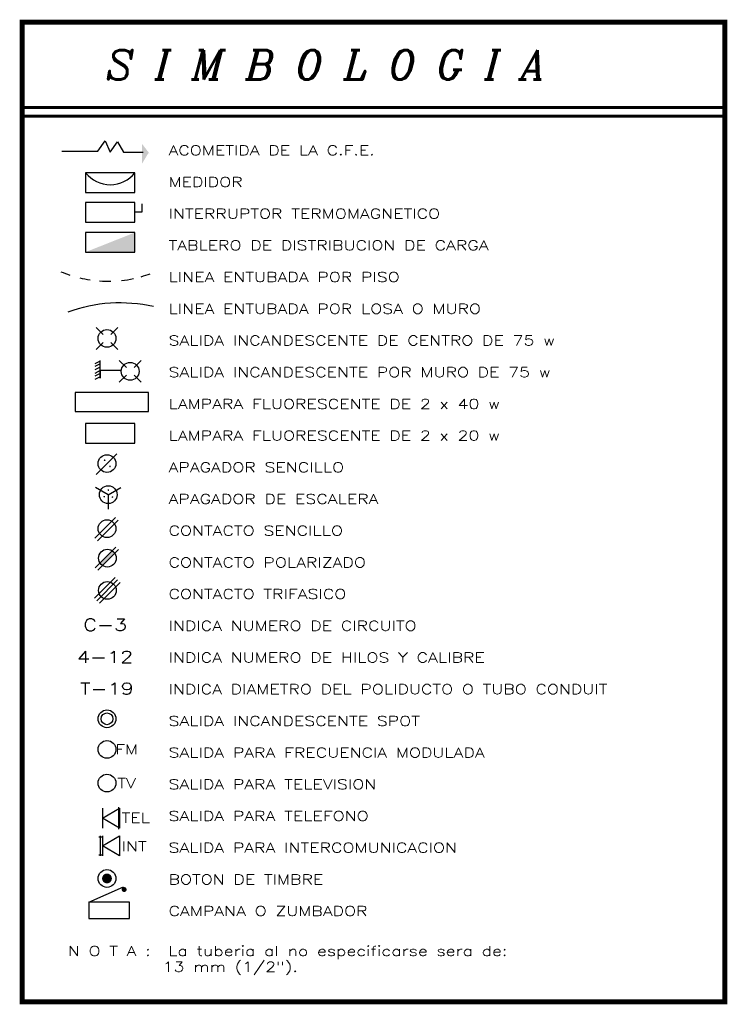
# Model space of a CAD drawing. Extents: x -5.5 to 1.7, y -5.6 to 4.4.
import ezdxf

# ---------------------------------------------------------------- set-up
doc = ezdxf.new("R2010")
doc.units = 0
doc.header["$MEASUREMENT"] = 0
doc.layers.get('0').update_dxf_attribs({"linetype": 'CONTINUOUS'})
doc.layers.add('AUX', color=7, linetype='CONTINUOUS')
doc.styles.add('ITALICC', font='italicc', dxfattribs={"height": 0.3})
doc.styles.add('ROMAND', font='romand', dxfattribs={"width": 1.3, "height": 0.12})
doc.styles.add('ROMANS', font='romans', dxfattribs={"height": 0.08})

# ---------------------------------------------------------------- blocks, each defined once
blk = doc.blocks.new('IESIMBOL')
at = {"layer": 'AUX'}
for p, q in [((0.828, -3.192), (0.755, -3.12)), ((0.907, -3.192), (0.979, -3.12)), ((0.828, -3.271), (0.755, -3.343)), ((0.907, -3.271), (0.979, -3.343)), ((0.797, -3.462), (0.742, -3.49)), ((0.797, -3.49), (0.742, -3.518)), ((1.065, -3.527), (0.993, -3.455)), ((1.144, -3.527), (1.216, -3.455)), ((0.797, -3.525), (0.742, -3.553)), ((0.797, -3.56), (0.742, -3.588)), ((0.797, -3.588), (0.742, -3.615)), ((1.065, -3.606), (0.993, -3.678)), ((1.144, -3.606), (1.216, -3.678)), ((0.797, -3.622), (0.742, -3.65)), ((0.967, -4.41), (0.755, -4.621)), ((0.88, -4.827), (0.75, -4.752)), ((0.88, -4.827), (1.01, -4.752)), ((0.88, -4.827), (0.88, -4.976)), ((0.954, -5.061), (0.742, -5.272)), ((0.98, -5.087), (0.769, -5.299)), ((0.958, -5.362), (0.746, -5.573)), ((0.984, -5.388), (0.773, -5.599)), ((0.95, -5.672), (0.739, -5.883)), ((0.976, -5.698), (0.765, -5.91)), ((1.003, -5.725), (0.791, -5.936)), ((0.82, -8.03), (0.82, -8.234)), ((0.785, -8.321), (0.825, -8.321)), ((0.796, -8.311), (0.796, -8.515)), ((0.82, -8.311), (0.82, -8.515)), ((0.785, -8.506), (0.829, -8.506))]:
    blk.add_line(p, q, dxfattribs=at)
at = {"layer": 'AUX', "const_width": 0.05}
blk.add_lwpolyline([(0, 0), (0, -10.007), (7.181, -10.007), (7.181, 0)], close=True, dxfattribs=at)
at = {"layer": 'AUX', "const_width": 0.03}
for points in [[(0, -0.873), (7.181, -0.873)], [(0, -0.96), (7.181, -0.96)]]:
    blk.add_lwpolyline(points, dxfattribs=at)
at = {"layer": 'AUX'}
for points in [[(0.407, -1.319), (0.775, -1.319), (0.848, -1.214), (0.901, -1.329), (0.974, -1.224), (1.037, -1.329), (1.237, -1.329)], [(1.153, -1.939), (1.226, -1.939), (1.226, -1.855)], [(1.014, -3.559), (0.797, -3.559), (0.797, -3.636), (0.797, -3.455)], [(0.985, -8.019), (0.985, -8.245)], [(0.68, -8.99), (1.035, -8.833)]]:
    blk.add_lwpolyline(points, dxfattribs=at)
for points in [[(0.648, -1.539), (0.648, -1.739), (1.153, -1.739), (1.153, -1.539)], [(0.648, -1.844), (0.648, -2.044), (1.153, -2.044), (1.153, -1.844)], [(0.648, -2.149), (0.648, -2.349), (1.153, -2.349), (1.153, -2.149)], [(0.541, -3.782), (0.541, -3.978), (1.291, -3.978), (1.291, -3.782)], [(0.648, -4.1), (0.648, -4.3), (1.153, -4.3), (1.153, -4.1)], [(0.82, -8.132), (0.996, -8.03), (0.996, -8.234)], [(0.82, -8.413), (0.996, -8.311), (0.996, -8.515)], [(0.68, -8.99), (0.68, -9.155), (1.098, -9.155), (1.098, -8.99)]]:
    blk.add_lwpolyline(points, close=True, dxfattribs=at)
for points in [[(0.396, -2.549, 0.019774), (0.488, -2.584, 0.424446)], [(0.588, -2.612, 0.021934), (0.695, -2.633, 0.424446)], [(1.217, -2.6, 0.019663), (1.31, -2.57, 0.424446)], [(0.791, -2.644, 0.023345), (0.907, -2.646, 0.424446)], [(1.016, -2.639, 0.024632), (1.137, -2.62, 0.424446)], [(0.469, -2.959, -0.145449), (1.342, -2.903, -0.356673)]]:
    blk.add_lwpolyline(points, format="xyb", dxfattribs=at)
for points, const_width in [([(0.839, -4.475, 1), (0.848, -4.475, 1)], 0.00835), ([(0.894, -4.538, 1), (0.902, -4.538, 1)], 0.00835), ([(0.877, -4.78, 1), (0.885, -4.78, 1)], 0.00835), ([(0.835, -4.847, 1), (0.843, -4.847, 1)], 0.00835), ([(0.919, -4.851, 1), (0.927, -4.851, 1)], 0.00835), ([(0.842, -8.747, 1), (0.892, -8.747, 1)], 0.05), ([(1.03, -8.86, 1), (1.055, -8.86, 1)], 0.025)]:
    blk.add_lwpolyline(points, format="xyb", close=True, dxfattribs=dict(at, const_width=const_width))
for centre, radius in [((0.867, -3.231), 0.0907), ((1.104, -3.567), 0.0907), ((0.867, -4.509), 0.0907), ((0.88, -4.827), 0.0907), ((0.867, -5.174), 0.0907), ((0.871, -5.475), 0.0907), ((0.871, -5.805), 0.0907), ((0.867, -7.116), 0.0907), ((0.867, -7.116), 0.0605), ((0.867, -7.429), 0.0907), ((0.867, -7.773), 0.0907), ((0.867, -8.747), 0.0907)]:
    blk.add_circle(centre, radius, dxfattribs=at)
blk.add_arc((0.901, -1.339), 0.322, 218.5446, 321.4554, dxfattribs=at)
for points in [[(1.226, -1.245), (1.3, -1.34), (1.226, -1.445), (1.289, -1.34)], [(0.648, -2.349), (1.153, -2.149), (1.153, -2.349), (1.153, -2.149)], [(0.795, -5.524), (0.921, -5.399), (0.822, -5.551), (0.947, -5.425)]]:
    blk.add_solid(points, dxfattribs=at)
at = {"layer": 'AUX', "style": 'ITALICC'}
blk.add_text('S I M B O L O G I A', height=0.3, dxfattribs=at).set_placement((0.855, -0.586))
at = {"layer": 'AUX', "width": 1.3}
for s, height, style, p in [('ACOMETIDA DE LA C.F.E.', 0.1, 'ROMANS', (1.496, -1.359)), ('MEDIDOR', 0.1, 'ROMANS', (1.496, -1.683)), ('INTERRUPTOR TERMOMAGNETICO', 0.1, 'ROMANS', (1.496, -2.007)), ('TABLERO DE DISTRIBUCION DE CARGA', 0.1, 'ROMANS', (1.496, -2.33)), ('LINEA ENTUBADA POR PISO', 0.1, 'ROMANS', (1.496, -2.654)), ('LINEA ENTUBADA POR LOSA O MURO', 0.1, 'ROMANS', (1.496, -2.978)), ('SALIDA INCANDESCENTE DE CENTRO DE 75 w', 0.1, 'ROMANS', (1.496, -3.302)), ('SALIDA INCANDESCENTE POR MURO DE 75 w', 0.1, 'ROMANS', (1.496, -3.626)), ('LAMPARA FLUORESCENTE DE 2 x 40 w', 0.1, 'ROMANS', (1.496, -3.95)), ('LAMPARA FLUORESCENTE DE 2 x 20 w', 0.1, 'ROMANS', (1.496, -4.273)), ('APAGADOR SENCILLO', 0.1, 'ROMANS', (1.496, -4.597)), ('APAGADOR DE ESCALERA', 0.1, 'ROMANS', (1.496, -4.921)), ('CONTACTO SENCILLO', 0.1, 'ROMANS', (1.496, -5.245)), ('CONTACTO POLARIZADO', 0.1, 'ROMANS', (1.496, -5.569)), ('CONTACTO TRIFASICO', 0.1, 'ROMANS', (1.496, -5.892)), ('C-3', 0.12, 'ROMAND', (0.625, -6.216)), ('INDICA NUMERO DE CIRCUITO', 0.1, 'ROMANS', (1.496, -6.216)), ('4-12', 0.12, 'ROMAND', (0.56, -6.544)), ('INDICA NUMERO DE HILOS Y CALIBRE', 0.1, 'ROMANS', (1.496, -6.54)), ('T-19', 0.12, 'ROMAND', (0.592, -6.867)), ('INDICA DIAMETRO DEL POLIDUCTO O TUBO CONDUIT', 0.1, 'ROMANS', (1.496, -6.864)), ('SALIDA INCANDESCENTE SPOT', 0.1, 'ROMANS', (1.496, -7.188)), ('FM', 0.1, 'ROMANS', (0.951, -7.479)), ('SALIDA PARA FRECUENCIA MODULADA', 0.1, 'ROMANS', (1.496, -7.511)), ('TV', 0.1, 'ROMANS', (0.973, -7.824)), ('SALIDA PARA TELEVISION', 0.1, 'ROMANS', (1.496, -7.835)), ('TEL', 0.1, 'ROMANS', (1.016, -8.177)), ('SALIDA PARA TELEFONO', 0.1, 'ROMANS', (1.496, -8.159)), ('INT', 0.1, 'ROMANS', (1.018, -8.469)), ('SALIDA PARA INTERCOMUNICACION', 0.1, 'ROMANS', (1.496, -8.483)), ('BOTON DE TIMBRE', 0.1, 'ROMANS', (1.496, -8.807)), ('CAMPANA O ZUMBADOR', 0.1, 'ROMANS', (1.496, -9.13)), ('N O T A :  La tuberia al no especificarse sera de:', 0.1, 'ROMANS', (0.467, -9.537)), ('          13 mm (1/2").', 0.1, 'ROMANS', (0.467, -9.699))]:
    blk.add_text(s, height=height, dxfattribs=dict(at, style=style)).set_placement(p)

msp = doc.modelspace()

# ---------------------------------------------------------------- block references
msp.add_blockref('IESIMBOL', (-5.525, 4.412))

doc.saveas('drawing.dxf')
